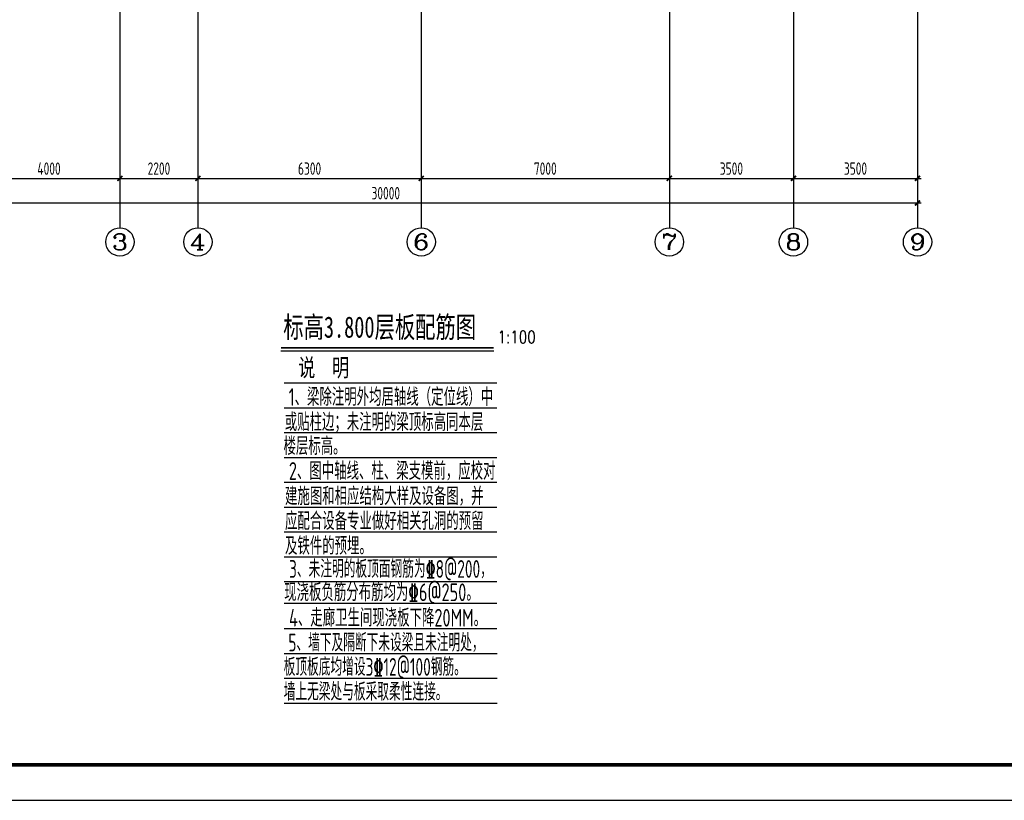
# Model space of a CAD drawing. Extents: x -302077 to 107904, y -9283 to 295706.
# Tile 167 of 256: x 52354 to 80129, y -9283 to 12734. Entities that reach past the tile are written whole.
import ezdxf
from ezdxf.enums import TextEntityAlignment as Align

# ---------------------------------------------------------------- set-up
doc = ezdxf.new("R2010")
doc.units = 0
doc.header["$LTSCALE"] = 500
doc.header["$MEASUREMENT"] = 0
doc.layers.get('0').update_dxf_attribs({"linetype": 'CONTINUOUS'})
doc.layers.get('Defpoints').update_dxf_attribs({"linetype": 'CONTINUOUS'})
for name, color, linetype in [('AXIS', 3, 'CONTINUOUS'), ('AXIS_TEXT', 7, 'CONTINUOUS'), ('PUB_DIM', 3, 'CONTINUOUS'), ('PUB_TITLE', 4, 'CONTINUOUS'), ('TEXT', 7, 'CONTINUOUS'), ('图名层', 13, 'CONTINUOUS'), ('浅辅助线', 8, 'CONTINUOUS')]:
    doc.layers.add(name, color=color, linetype=linetype)
doc.styles.add('_TCH_AXIS', font='COMPLEX', dxfattribs={"bigfont": 'GBCBIG'})
doc.styles.add('COMPLEX', font='COMPLEX')
doc.styles.add('DIM_FONT', font='SIMPLEX.shx', dxfattribs={"width": 0.8})
doc.styles.add('HTHZ', font='simhei.ttf', dxfattribs={"width": 0.7, "height": 600})
doc.styles.add('TSSD_Dimension', font='tssdeng.shx', dxfattribs={"width": 0.7, "bigfont": 'hztxt.shx'})
doc.styles.add('TSSD_Rein', font='tssdeng.shx', dxfattribs={"width": 0.7, "bigfont": 'hztxt.shx'})
doc.dimstyles.new('TSSD_100_100', dxfattribs={"dimtxt": 350, "dimasz": 100, "dimexe": 100, "dimexo": 250, "dimgap": 100, "dimtad": 1, "dimdec": 0, "dimzin": 0, "dimdsep": 46, "dimtxsty": 'TSSD_Dimension', "dimblk": 'ARCHTICK', "dimblk1": 'ARCHTICK', "dimblk2": 'ARCHTICK', "dimcen": 0, "dimdle": 100, "dimclrt": 7, "dimadec": 0, "dimazin": 0, "dimtfac": 1, "dimtdec": 0, "dimtix": 1, "dimtmove": 2, "dimatfit": 3, "dimfxl": 1, "dimtolj": 1, "dimtzin": 0, "dimarcsym": 0})

# ---------------------------------------------------------------- blocks, each defined once
blk = doc.blocks.new('_ArchTick')
at = {"color": 0, "linetype": 'ByBlock', "const_width": 0.5}
blk.add_lwpolyline([(-0.71, -0.71), (0.71, 0.71)], dxfattribs=at)
blk = doc.blocks.new('*D780')
at = {"layer": 'AXIS', "color": 0, "lineweight": -2}
for p, q in [((-44785, 91353), (-44785, 88203)), ((-14785, 91353), (-14785, 88203)), ((-44885, 88303), (-14685, 88303))]:
    blk.add_line(p, q, dxfattribs=at)
at = {"layer": 'Defpoints', "color": 0}
for p in [(-44785, 91603), (-14785, 91603), (-14785, 88303)]:
    blk.add_point(p, dxfattribs=at)
at = {"layer": 'AXIS', "color": 0, "lineweight": -2, "xscale": 100, "yscale": 100, "zscale": 100, "rotation": 180}
blk.add_blockref('_ArchTick', (-44785, 88303), dxfattribs=at)
at = {"layer": 'AXIS', "color": 0, "lineweight": -2, "xscale": 100, "yscale": 100, "zscale": 100}
blk.add_blockref('_ArchTick', (-14785, 88303), dxfattribs=at)
at = {"layer": 'AXIS', "color": 7, "insert": (-29785, 88578), "char_height": 350, "attachment_point": 5, "style": 'TSSD_Dimension'}
blk.add_mtext('\\A1;30000', dxfattribs=at)
blk = doc.blocks.new('*D782')
at = {"layer": 'Defpoints', "color": 0}
for p in [(-41285, 91603), (-37285, 91603), (-37285, 88996)]:
    blk.add_point(p, dxfattribs=at)
at = {"layer": 'PUB_DIM', "color": 0, "lineweight": -2}
for p, q in [((-41285, 91353), (-41285, 88896)), ((-37285, 91353), (-37285, 88896)), ((-41385, 88996), (-37185, 88996))]:
    blk.add_line(p, q, dxfattribs=at)
at = {"layer": 'PUB_DIM', "color": 0, "lineweight": -2, "xscale": 100, "yscale": 100, "zscale": 100, "rotation": 180}
blk.add_blockref('_ArchTick', (-41285, 88996), dxfattribs=at)
at = {"layer": 'PUB_DIM', "color": 0, "lineweight": -2, "xscale": 100, "yscale": 100, "zscale": 100}
blk.add_blockref('_ArchTick', (-37285, 88996), dxfattribs=at)
at = {"layer": 'PUB_DIM', "color": 7, "insert": (-39285, 89271), "char_height": 350, "attachment_point": 5, "style": 'TSSD_Dimension'}
blk.add_mtext('\\A1;4000', dxfattribs=at)
blk = doc.blocks.new('*D783')
at = {"layer": 'Defpoints', "color": 0}
for p in [(-37285, 91603), (-35085, 91603), (-35085, 88996)]:
    blk.add_point(p, dxfattribs=at)
at = {"layer": 'PUB_DIM', "color": 0, "lineweight": -2}
for p, q in [((-37285, 91353), (-37285, 88896)), ((-35085, 91353), (-35085, 88896)), ((-37385, 88996), (-34985, 88996))]:
    blk.add_line(p, q, dxfattribs=at)
at = {"layer": 'PUB_DIM', "color": 0, "lineweight": -2, "xscale": 100, "yscale": 100, "zscale": 100, "rotation": 180}
blk.add_blockref('_ArchTick', (-37285, 88996), dxfattribs=at)
at = {"layer": 'PUB_DIM', "color": 0, "lineweight": -2, "xscale": 100, "yscale": 100, "zscale": 100}
blk.add_blockref('_ArchTick', (-35085, 88996), dxfattribs=at)
at = {"layer": 'PUB_DIM', "color": 7, "insert": (-36185, 89271), "char_height": 350, "attachment_point": 5, "style": 'TSSD_Dimension'}
blk.add_mtext('\\A1;2200', dxfattribs=at)
blk = doc.blocks.new('*D784')
at = {"layer": 'Defpoints', "color": 0}
for p in [(-35085, 91603), (-28785, 91603), (-28785, 88996)]:
    blk.add_point(p, dxfattribs=at)
at = {"layer": 'PUB_DIM', "color": 0, "lineweight": -2}
for p, q in [((-35085, 91353), (-35085, 88896)), ((-28785, 91353), (-28785, 88896)), ((-35185, 88996), (-28685, 88996))]:
    blk.add_line(p, q, dxfattribs=at)
at = {"layer": 'PUB_DIM', "color": 0, "lineweight": -2, "xscale": 100, "yscale": 100, "zscale": 100, "rotation": 180}
blk.add_blockref('_ArchTick', (-35085, 88996), dxfattribs=at)
at = {"layer": 'PUB_DIM', "color": 0, "lineweight": -2, "xscale": 100, "yscale": 100, "zscale": 100}
blk.add_blockref('_ArchTick', (-28785, 88996), dxfattribs=at)
at = {"layer": 'PUB_DIM', "color": 7, "insert": (-31935, 89271), "char_height": 350, "attachment_point": 5, "style": 'TSSD_Dimension'}
blk.add_mtext('\\A1;6300', dxfattribs=at)
blk = doc.blocks.new('*D785')
at = {"layer": 'Defpoints', "color": 0}
for p in [(-28785, 91603), (-21785, 91603), (-21785, 88996)]:
    blk.add_point(p, dxfattribs=at)
at = {"layer": 'PUB_DIM', "color": 0, "lineweight": -2}
for p, q in [((-28785, 91353), (-28785, 88896)), ((-21785, 91353), (-21785, 88896)), ((-28885, 88996), (-21685, 88996))]:
    blk.add_line(p, q, dxfattribs=at)
at = {"layer": 'PUB_DIM', "color": 0, "lineweight": -2, "xscale": 100, "yscale": 100, "zscale": 100, "rotation": 180}
blk.add_blockref('_ArchTick', (-28785, 88996), dxfattribs=at)
at = {"layer": 'PUB_DIM', "color": 0, "lineweight": -2, "xscale": 100, "yscale": 100, "zscale": 100}
blk.add_blockref('_ArchTick', (-21785, 88996), dxfattribs=at)
at = {"layer": 'PUB_DIM', "color": 7, "insert": (-25285, 89271), "char_height": 350, "attachment_point": 5, "style": 'TSSD_Dimension'}
blk.add_mtext('\\A1;7000', dxfattribs=at)
blk = doc.blocks.new('*D786')
at = {"layer": 'Defpoints', "color": 0}
for p in [(-21785, 91603), (-18285, 91603), (-18285, 88996)]:
    blk.add_point(p, dxfattribs=at)
at = {"layer": 'PUB_DIM', "color": 0, "lineweight": -2}
for p, q in [((-21785, 91353), (-21785, 88896)), ((-18285, 91353), (-18285, 88896)), ((-21885, 88996), (-18185, 88996))]:
    blk.add_line(p, q, dxfattribs=at)
at = {"layer": 'PUB_DIM', "color": 0, "lineweight": -2, "xscale": 100, "yscale": 100, "zscale": 100, "rotation": 180}
blk.add_blockref('_ArchTick', (-21785, 88996), dxfattribs=at)
at = {"layer": 'PUB_DIM', "color": 0, "lineweight": -2, "xscale": 100, "yscale": 100, "zscale": 100}
blk.add_blockref('_ArchTick', (-18285, 88996), dxfattribs=at)
at = {"layer": 'PUB_DIM', "color": 7, "insert": (-20035, 89271), "char_height": 350, "attachment_point": 5, "style": 'TSSD_Dimension'}
blk.add_mtext('\\A1;3500', dxfattribs=at)
blk = doc.blocks.new('*D787')
at = {"layer": 'Defpoints', "color": 0}
for p in [(-18285, 91603), (-14785, 91603), (-14785, 88996)]:
    blk.add_point(p, dxfattribs=at)
at = {"layer": 'PUB_DIM', "color": 0, "lineweight": -2}
for p, q in [((-18285, 91353), (-18285, 88896)), ((-14785, 91353), (-14785, 88896)), ((-18385, 88996), (-14685, 88996))]:
    blk.add_line(p, q, dxfattribs=at)
at = {"layer": 'PUB_DIM', "color": 0, "lineweight": -2, "xscale": 100, "yscale": 100, "zscale": 100, "rotation": 180}
blk.add_blockref('_ArchTick', (-18285, 88996), dxfattribs=at)
at = {"layer": 'PUB_DIM', "color": 0, "lineweight": -2, "xscale": 100, "yscale": 100, "zscale": 100}
blk.add_blockref('_ArchTick', (-14785, 88996), dxfattribs=at)
at = {"layer": 'PUB_DIM', "color": 7, "insert": (-16535, 89271), "char_height": 350, "attachment_point": 5, "style": 'TSSD_Dimension'}
blk.add_mtext('\\A1;3500', dxfattribs=at)
blk = doc.blocks.new('_AXISO')
blk.add_circle((0, 0), 0.5)
at = {"layer": 'AXIS_TEXT', "style": 'COMPLEX', "width": 1.041667}
blk.add_attdef('A', text='', height=0.56, dxfattribs=at).set_placement((-0.25, -0.28), (0.25, -0.28), align=Align.FIT)
blk = doc.blocks.new('wrtgtg')
at = {"layer": 'PUB_TITLE'}
blk.add_lwpolyline([(-75296, -5841), (8804, -5841), (8804, 53559), (-75296, 53559)], close=True, dxfattribs=at)
at = {"layer": 'PUB_TITLE', "const_width": 100}
blk.add_lwpolyline([(-72796, -4841), (7804, -4841), (7804, 52559), (-72796, 52559)], close=True, dxfattribs=at)
blk = doc.blocks.new('zw')
at = {"layer": 'AXIS', "color": 250}
for p, q in [((-37284.9, 122803), (-37284.9, 91603)), ((-28784.9, 122803), (-28784.9, 91603)), ((-21784.9, 122803), (-21784.9, 91603)), ((-18284.9, 122803), (-18284.9, 91603)), ((-14784.9, 122803), (-14784.9, 91603)), ((-35084.9, 112394.7), (-35084.9, 91603))]:
    blk.add_line(p, q, dxfattribs=at)
at = {"layer": 'AXIS'}
for p, q in [((-37284.9, 91603), (-37284.9, 87603)), ((-35084.9, 91603), (-35084.9, 87603)), ((-28784.9, 91603), (-28784.9, 87603)), ((-21784.9, 91603), (-21784.9, 87603)), ((-18284.9, 91603), (-18284.9, 87603)), ((-14784.9, 91603), (-14784.9, 87603))]:
    blk.add_line(p, q, dxfattribs=at)
ref = blk.add_blockref('_AXISO', (-37284.9, 87203), dxfattribs=dict(at, xscale=800, yscale=800, zscale=800))
ref.add_attrib('A', '3', dxfattribs={"layer": 'AXIS_TEXT', "height": 452.5, "style": '_TCH_AXIS', "width": 1.5}).set_placement((-37511.1, 86976.7), (-37058.6, 86976.7), align=Align.FIT)
ref = blk.add_blockref('_AXISO', (-35084.9, 87203), dxfattribs=dict(at, xscale=800, yscale=800, zscale=800))
ref.add_attrib('A', '4', dxfattribs={"layer": 'AXIS_TEXT', "height": 452.5, "style": '_TCH_AXIS', "width": 1.3125}).set_placement((-35311.1, 86976.7), (-34858.6, 86976.7), align=Align.FIT)
ref = blk.add_blockref('_AXISO', (-28784.9, 87203), dxfattribs=dict(at, xscale=800, yscale=800, zscale=800))
ref.add_attrib('A', '6', dxfattribs={"layer": 'AXIS_TEXT', "height": 452.5, "style": '_TCH_AXIS', "width": 1.5}).set_placement((-29011.1, 86976.7), (-28558.6, 86976.7), align=Align.FIT)
ref = blk.add_blockref('_AXISO', (-21784.9, 87203), dxfattribs=dict(at, xscale=800, yscale=800, zscale=800))
ref.add_attrib('A', '7', dxfattribs={"layer": 'AXIS_TEXT', "height": 452.5, "style": '_TCH_AXIS', "width": 1.5}).set_placement((-22011.1, 86976.7), (-21558.6, 86976.7), align=Align.FIT)
ref = blk.add_blockref('_AXISO', (-18284.9, 87203), dxfattribs=dict(at, xscale=800, yscale=800, zscale=800))
ref.add_attrib('A', '8', dxfattribs={"layer": 'AXIS_TEXT', "height": 452.5, "style": '_TCH_AXIS', "width": 1.5}).set_placement((-18511.1, 86976.7), (-18058.6, 86976.7), align=Align.FIT)
ref = blk.add_blockref('_AXISO', (-14784.9, 87203), dxfattribs=dict(at, xscale=800, yscale=800, zscale=800))
ref.add_attrib('A', '9', dxfattribs={"layer": 'AXIS_TEXT', "height": 452.5, "style": '_TCH_AXIS', "width": 1.5}).set_placement((-15011.1, 86976.7), (-14558.6, 86976.7), align=Align.FIT)
dim = blk.add_aligned_dim(p1=(-44784.9, 91603), p2=(-14784.9, 91603), distance=-3300, dimstyle='TSSD_100_100', dxfattribs=at)
dim.commit()
dim.dimension.update_dxf_attribs({"geometry": '*D780', "text_midpoint": (-29784.9, 88578)})
at = {"layer": 'PUB_DIM'}
for p1, p2, picture, middle in [((-41284.9, 91603), (-37284.9, 91603), '*D782', (-39284.9, 89271.2)), ((-37284.9, 91603), (-35084.9, 91603), '*D783', (-36184.9, 89271.2)), ((-35084.9, 91603), (-28784.9, 91603), '*D784', (-31934.9, 89271.2)), ((-28784.9, 91603), (-21784.9, 91603), '*D785', (-25284.9, 89271.2)), ((-21784.9, 91603), (-18284.9, 91603), '*D786', (-20034.9, 89271.2)), ((-18284.9, 91603), (-14784.9, 91603), '*D787', (-16534.9, 89271.2))]:
    dim = blk.add_aligned_dim(p1=p1, p2=p2, distance=-2606.8, dimstyle='TSSD_100_100', dxfattribs=at)
    dim.commit()
    dim.dimension.update_dxf_attribs({"geometry": picture, "text_midpoint": middle})

msp = doc.modelspace()

# ---------------------------------------------------------------- linework, layer by layer
at = {"layer": '图名层'}
msp.add_line((59724.658, 3394.585), (65728.069, 3394.585), dxfattribs=at)
at = {"layer": '图名层', "const_width": 50}
msp.add_lwpolyline([(59724.658, 3477.931), (65728.069, 3477.931)], dxfattribs=at)
at = {"layer": '浅辅助线', "ltscale": 0.5}
for p, q in [((59813.064, 2487.293), (65814.215, 2487.293)), ((59813.064, 1787.293), (65814.215, 1787.293)), ((59813.064, 1087.293), (65814.215, 1087.293)), ((59813.064, 387.293), (65814.215, 387.293)), ((59813.064, -312.707), (65814.215, -312.707)), ((59813.064, -1012.707), (65814.215, -1012.707)), ((59813.064, -1012.707), (65814.215, -1012.707)), ((59813.464, -1712.707), (65814.615, -1712.707)), ((59813.064, -2412.707), (65814.215, -2412.707)), ((59813.064, -2412.707), (65814.215, -2412.707)), ((59813.464, -2412.707), (65814.615, -2412.707)), ((59814.614, -2412.707), (65815.764, -2412.707)), ((59814.614, -2412.707), (65815.764, -2412.707)), ((59813.064, -3112.707), (65814.215, -3112.707)), ((59813.064, -3112.707), (65813.815, -3112.707)), ((59813.064, -3112.707), (65813.814, -3112.707)), ((59813.064, -3112.707), (65814.215, -3112.707)), ((59814.614, -3112.707), (65815.764, -3112.707)), ((59816.564, -3720.913), (65817.714, -3720.913)), ((59816.564, -3720.913), (65817.714, -3720.913)), ((59816.564, -3720.913), (65817.714, -3720.913)), ((59816.564, -4438.802), (65817.714, -4438.802)), ((59816.564, -4438.802), (65817.714, -4438.802)), ((59818.513, -5138.802), (65819.263, -5138.802)), ((59818.513, -5838.802), (65819.263, -5838.802)), ((59818.513, -5838.802), (65819.263, -5838.802)), ((59818.513, -5838.802), (65819.663, -5838.802)), ((59818.913, -6538.802), (65819.663, -6538.802)), ((59818.913, -6538.802), (65819.663, -6538.802)), ((59818.913, -6538.802), (65820.063, -6538.802)), ((59818.913, -6538.802), (65820.063, -6538.802))]:
    msp.add_line(p, q, dxfattribs=at)

# ---------------------------------------------------------------- block references
msp.add_blockref('wrtgtg', (99100.057, -3441.74))
at = {"layer": 'PUB_DIM'}
msp.add_blockref('zw', (92466.058, -80737.285), dxfattribs=at)

# ---------------------------------------------------------------- texts
at = {"layer": 'TEXT', "style": 'TSSD_Rein'}
for s, width, p in [('1、梁除注明外均居轴线（定位线）中', 0.7, (59942.799, 1841.979)), ('或贴柱边；未注明的梁顶标高同本层', 0.7, (59831.173, 1132.249)), ('楼层标高。', 0.7, (59795.588, 456.839)), ('2、图中轴线、柱、梁支模前，应校对', 0.7, (59947.517, -244.82)), ('建施图和相应结构大样及设备图，并', 0.7, (59838.103, -958.021)), ('应配合设备专业做好相关孔洞的预留', 0.7, (59838.503, -1658.021)), ('及铁件的预埋。', 0.7, (59838.503, -2358.021)), ('3、未注明的板顶面钢筋为%%1328@200，', 0.66, (59952.02, -3007.789)), ('现浇板负筋分布筋均为%%1326@250。', 0.7, (59815.684, -3666.227)), ('4、走廊卫生间现浇板下降20MM。', 0.7, (59950.986, -4384.116)), ('5、墙下及隔断下未设梁且未注明处，', 0.66, (59931.124, -5084.116)), ('板顶板底均增设3%%13212@100钢筋。', 0.66, (59800.823, -5770.915)), ('墙上无梁处与板采取柔性连接。', 0.66, (59801.223, -6470.915))]:
    msp.add_text(s, height=500, dxfattribs=dict(at, width=width)).set_placement(p)
at = {"layer": '图名层'}
for s, height, style, width, p in [('标高3.800层板配筋图', 600, 'HTHZ', 0.7, (59789.36, 3764.444)), ('1:100', 350, 'DIM_FONT', 0.8, (65831.877, 3608.435)), ('说  明', 500, 'HTHZ', 0.7, (60214.014, 2672.086))]:
    msp.add_text(s, height=height, dxfattribs=dict(at, style=style, width=width)).set_placement(p)

doc.saveas('drawing.dxf')
